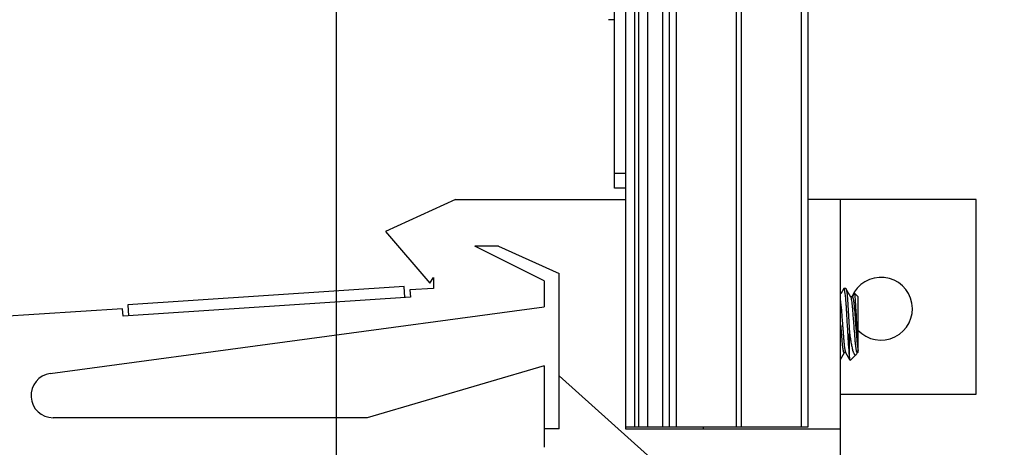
# Model space of a CAD drawing. Header units: inches. Extents: x 0.2 to 16.8, y 0.2 to 10.8.
# Tile 12 of 22: x 8.192 to 9.525, y 3.772 to 4.351. Entities that reach past the tile are written whole.
import ezdxf

# ---------------------------------------------------------------- set-up
doc = ezdxf.new("R2010")
doc.units = ezdxf.units.IN
doc.header["$LTSCALE"] = 0.935
doc.header["$MEASUREMENT"] = 0
doc.layers.get('0').update_dxf_attribs({"linetype": 'CONTINUOUS'})
doc.layers.add('DIMENSIONS', color=7, linetype='CONTINUOUS')
doc.styles.get("Standard").update_dxf_attribs({"font": 'txt', "width": 0.8})
doc.dimstyles.new('DIMSTYLE_1', dxfattribs={"dimtxt": 0.125, "dimasz": 0.18, "dimexe": 0.18, "dimexo": 0.0625, "dimgap": 0.09, "dimtad": 0, "dimtih": 1, "dimtoh": 1, "dimdec": 3, "dimzin": 4, "dimdsep": 46, "dimtxsty": 'STANDARD', "dimblk": '_FILLED', "dimblk1": '_FILLED', "dimblk2": '_FILLED', "dimcen": 0.09, "dimadec": 0, "dimazin": 0, "dimtp": 0.01, "dimtm": 0.01, "dimtfac": 1, "dimtdec": 3, "dimtofl": 0, "dimtmove": 0, "dimatfit": 3, "dimldrblk": '_FILLED', "dimfxl": 1, "dimtolj": 1, "dimtzin": 4, "dimarcsym": 0})
doc.dimstyles.new('DIMSTYLE_2', dxfattribs={"dimtxt": 0.125, "dimasz": 0.18, "dimexe": 0.18, "dimexo": 0.0625, "dimgap": 0.09, "dimtad": 0, "dimtih": 1, "dimtoh": 1, "dimdec": 3, "dimzin": 4, "dimdsep": 46, "dimtxsty": 'STANDARD', "dimblk": '_FILLED', "dimblk1": '_FILLED', "dimblk2": '_FILLED', "dimcen": 0.09, "dimadec": 0, "dimazin": 0, "dimtp": 0.01, "dimtm": 0.01, "dimtfac": 1, "dimtdec": 3, "dimtofl": 0, "dimtmove": 0, "dimatfit": 3, "dimldrblk": '_FILLED', "dimfxl": 1, "dimtolj": 1, "dimtzin": 4, "dimarcsym": 0})

# ---------------------------------------------------------------- blocks, each defined once
blk = doc.blocks.new('*D18')
at = {"layer": 'DIMENSIONS', "color": 2, "linetype": 'CONTINUOUS'}
blk.add_line((8.6201, 4.8552), (8.6201, 2.6677), dxfattribs=at)
at = {"layer": 'DIMENSIONS', "color": 2, "linetype": 'CONTINUOUS', "insert": (8.5576, 2.6052), "char_height": 0.125, "width": 1.525, "attachment_point": 3, "rotation": 90, "line_spacing_factor": 0.9}
blk.add_mtext('3X .490{\\Ftxt.shx;\\W1.000000;\\H0.125000; }[12.44]', dxfattribs=at)
blk = doc.blocks.new('_FILLED')
at = {"color": 0, "linetype": 'BYBLOCK'}
blk.add_solid([(0, 0), (-1, 0.1736), (-1, -0.1736)], dxfattribs=at)
blk = doc.blocks.new('*D19')
at = {"layer": 'DIMENSIONS', "color": 2, "linetype": 'CONTINUOUS'}
for p, q in [((9.1336, 8.243), (10.7127, 8.243)), ((10.5877, 8.243), (10.5877, 5.8356)), ((10.5877, 3.1782), (10.5877, 5.5856)), ((9.1774, 3.1782), (10.7127, 3.1782))]:
    blk.add_line(p, q, dxfattribs=at)
at = {"layer": 'DIMENSIONS', "color": 2, "linetype": 'CONTINUOUS', "xscale": 0.18, "yscale": 0.18, "zscale": 0.18}
for p, rotation in [((10.5877, 8.243), 90), ((10.5877, 3.1782), 270)]:
    blk.add_blockref('_FILLED', p, dxfattribs=dict(at, rotation=rotation))
at = {"layer": 'DIMENSIONS', "color": 2, "linetype": 'CONTINUOUS', "insert": (10.5877, 5.7731), "char_height": 0.125, "width": 1.425, "attachment_point": 2, "line_spacing_factor": 0.9}
blk.add_mtext('5.065{\\Ftxt.shx;\\W1.000000;\\H0.125000; }[128.65]', dxfattribs=at)

msp = doc.modelspace()

# ---------------------------------------------------------------- linework, layer by layer
at = {"color": 9, "linetype": 'CONTINUOUS'}
for p, q in [((9.0239, 8.243), (9.0239, 3.8)), ((9.0299, 3.8), (9.0299, 8.243)), ((9.0804, 7.8), (9.0804, 3.8)), ((9.1623, 3.8), (9.1623, 7.8)), ((9.1685, 7.8), (9.1685, 3.8)), ((9.2504, 3.8), (9.2504, 7.8)), ((8.9969, 4.1429), (9.0121, 4.1429))]:
    msp.add_line(p, q, dxfattribs=at)
at = {"color": 7, "linetype": 'CONTINUOUS'}
for p, q in [((9.0419, 8.243), (9.0419, 3.8)), ((9.0627, 3.8), (9.0627, 8.243)), ((8.9969, 4.1229), (8.9969, 8.2329)), ((9.0121, 8.2129), (9.0121, 4.1429)), ((9.0714, 3.8), (9.0714, 7.8)), ((9.2594, 3.8), (9.2594, 7.8)), ((8.9969, 4.3506), (8.9889, 4.3506)), ((9.0121, 4.1429), (9.0119, 4.1342)), ((9.0119, 4.1342), (9.0119, 3.7972)), ((9.0119, 4.1229), (8.9969, 4.1229)), ((8.7819, 4.1072), (8.6869, 4.0642)), ((8.7819, 4.1072), (9.0119, 4.1072)), ((9.4869, 4.1072), (9.2594, 4.1072)), ((9.3029, 3.5282), (9.3029, 4.1072)), ((9.4869, 3.8442), (9.4869, 4.1072)), ((8.6869, 4.0642), (8.7469, 3.9942)), ((8.8401, 4.0442), (8.8079, 4.0442)), ((8.9019, 3.9972), (8.8079, 4.0442)), ((8.8401, 4.0442), (8.9219, 4.0072)), ((8.7469, 3.9942), (8.7519, 4.0017)), ((8.7519, 4.0017), (8.7519, 3.9872)), ((8.9219, 3.7972), (8.9219, 4.0072)), ((8.7122, 3.9896), (8.338, 3.9651)), ((8.7131, 3.9746), (8.7122, 3.9896)), ((8.7519, 3.9872), (8.72, 3.9851)), ((8.9019, 3.9972), (8.9019, 3.9622)), ((9.3078, 3.9869), (9.3037, 3.9799)), ((9.308, 3.9871), (9.3078, 3.9869)), ((9.3103, 3.9871), (9.308, 3.9871)), ((9.3085, 3.9864), (9.308, 3.9871)), ((9.3103, 3.9871), (9.3105, 3.9869)), ((9.3172, 3.9753), (9.3105, 3.9869)), ((8.7206, 3.9751), (8.3315, 3.9496)), ((8.72, 3.9851), (8.7206, 3.9751)), ((9.3086, 3.986), (9.3085, 3.9864)), ((9.3096, 3.9796), (9.3086, 3.986)), ((9.3115, 3.9823), (9.3125, 3.9727)), ((9.3191, 3.9756), (9.3169, 3.9756)), ((9.3174, 3.975), (9.3172, 3.9753)), ((9.3176, 3.9744), (9.3174, 3.9748)), ((9.3218, 3.9804), (9.3188, 3.9753)), ((9.3201, 3.9734), (9.3211, 3.9671)), ((9.322, 3.9805), (9.3218, 3.9804)), ((9.3269, 3.9756), (9.322, 3.9805)), ((9.3227, 3.9762), (9.3231, 3.9716)), ((9.3269, 3.9002), (9.3269, 3.9756)), ((8.2329, 3.8719), (8.9019, 3.9622)), ((8.338, 3.9651), (8.3389, 3.9501)), ((9.3125, 3.9727), (9.3154, 3.9267)), ((9.3231, 3.9716), (9.3236, 3.962)), ((9.3236, 3.962), (9.3242, 3.9504)), ((8.3308, 3.9596), (7.8455, 3.9278)), ((8.3315, 3.9496), (8.3308, 3.9596)), ((9.323, 3.9453), (9.324, 3.9325)), ((9.3248, 3.9379), (9.3263, 3.9084)), ((9.3154, 3.8958), (9.3154, 3.9267)), ((9.3248, 3.9026), (9.3238, 3.9089)), ((9.3263, 3.9084), (9.3269, 3.9031)), ((9.3029, 3.891), (9.3084, 3.9004)), ((9.3103, 3.9002), (9.308, 3.9002)), ((9.3098, 3.9007), (9.3099, 3.9005)), ((9.3099, 3.9005), (9.3153, 3.8911)), ((9.3154, 3.8958), (9.3149, 3.9001)), ((9.3242, 3.8975), (9.3163, 3.8896)), ((9.3242, 3.8975), (9.325, 3.8986)), ((9.325, 3.8986), (9.3261, 3.9005)), ((9.3269, 3.9002), (9.3258, 3.9002)), ((8.9019, 3.8822), (8.6619, 3.8122)), ((8.9019, 3.8822), (8.9019, 3.7722)), ((9.3163, 3.8896), (9.3162, 3.8897)), ((8.9219, 3.8688), (9.3029, 3.5282)), ((9.3029, 3.8442), (9.4869, 3.8442)), ((8.6619, 3.8122), (8.2369, 3.8122)), ((9.0119, 3.8), (9.0711, 3.8)), ((9.0714, 3.8), (9.2594, 3.8)), ((9.1169, 3.8), (9.1169, 3.7972)), ((8.9219, 3.7972), (8.9019, 3.7972)), ((9.0119, 3.7972), (9.3029, 3.7972))]:
    msp.add_line(p, q, dxfattribs=at)
for centre, radius, start, end in [((9.3579, 3.9596), 0.0425, 222.6269, 157.716), ((15.5524, 4.2331), 6.2347, 182.59836, 182.71374), ((9.349, 3.9079), 0.0248, 192.2636, 193.174), ((8.2369, 3.8422), 0.03, 97.6845, 270)]:
    msp.add_arc(centre, radius, start, end, dxfattribs=at)
for points, knots in [([(9.3105, 3.9869), (9.3106, 3.9868), (9.3107, 3.9866), (9.3108, 3.9861), (9.311, 3.9852), (9.3113, 3.9839), (9.3114, 3.9829), (9.3115, 3.9823)], [0, 0, 0, 0, 0.059313, 0.137232, 0.349809, 0.637824, 1, 1, 1, 1]), ([(9.3149, 3.9001), (9.3147, 3.9029), (9.3142, 3.909), (9.3136, 3.9189), (9.313, 3.9298), (9.3123, 3.9411), (9.3117, 3.9506), (9.3113, 3.9579), (9.311, 3.963), (9.3107, 3.9678), (9.3103, 3.9721), (9.31, 3.976), (9.3098, 3.9784), (9.3096, 3.9796)], [0, 0, 0, 0, 0.105906, 0.232088, 0.371697, 0.517055, 0.66013, 0.728316, 0.793011, 0.853327, 0.908401, 0.957514, 1, 1, 1, 1]), ([(9.3218, 3.9324), (9.3216, 3.9347), (9.3212, 3.9393), (9.3207, 3.946), (9.3202, 3.9525), (9.3197, 3.9585), (9.3192, 3.9638), (9.3187, 3.9682), (9.3183, 3.9713), (9.3179, 3.9733), (9.3177, 3.974), (9.3176, 3.9744)], [0, 0, 0, 0, 0.163323, 0.325518, 0.481201, 0.625277, 0.752924, 0.8601, 0.943262, 0.975062, 1, 1, 1, 1]), ([(9.3191, 3.9756), (9.3192, 3.9756), (9.3193, 3.9755), (9.3195, 3.9752), (9.3196, 3.975), (9.3197, 3.9747), (9.3199, 3.9741), (9.32, 3.9737), (9.3201, 3.9734)], [0, 0, 0, 0, 0.10738, 0.192244, 0.301791, 0.437044, 0.598426, 1, 1, 1, 1]), ([(9.322, 3.9805), (9.322, 3.9805), (9.3221, 3.9803), (9.3221, 3.9801), (9.3222, 3.9797), (9.3223, 3.9792), (9.3224, 3.9786), (9.3225, 3.9776), (9.3226, 3.9768), (9.3227, 3.9762)], [0, 0, 0, 0, 0.037648, 0.09961, 0.186821, 0.299407, 0.437272, 0.600241, 1, 1, 1, 1]), ([(9.3029, 3.9703), (9.3031, 3.9694), (9.3033, 3.9673), (9.3037, 3.964), (9.3041, 3.9604), (9.3045, 3.9549), (9.3051, 3.9473), (9.3056, 3.9411), (9.3058, 3.9379)], [0, 0, 0, 0, 0.088078, 0.190677, 0.304677, 0.428017, 0.699213, 1, 1, 1, 1]), ([(9.3211, 3.9671), (9.3213, 3.9656), (9.3216, 3.9623), (9.3222, 3.9551), (9.3227, 3.9493), (9.323, 3.9453)], [0, 0, 0, 0, 0.207673, 0.448264, 1, 1, 1, 1]), ([(9.3066, 3.9052), (9.3064, 3.9061), (9.3061, 3.9082), (9.3058, 3.9114), (9.3054, 3.915), (9.3051, 3.919), (9.3048, 3.9233), (9.3043, 3.9296), (9.3039, 3.9345), (9.3036, 3.9379)], [0, 0, 0, 0, 0.085605, 0.18619, 0.298572, 0.419176, 0.551188, 0.693983, 1, 1, 1, 1]), ([(9.3058, 3.9379), (9.306, 3.9356), (9.3064, 3.9313), (9.3068, 3.925), (9.3073, 3.9191), (9.3077, 3.9139), (9.3081, 3.91), (9.3085, 3.9071), (9.3088, 3.9053), (9.309, 3.9038), (9.3093, 3.9025), (9.3095, 3.9015), (9.3097, 3.901), (9.3098, 3.9007)], [0, 0, 0, 0, 0.180141, 0.351054, 0.507498, 0.648109, 0.772361, 0.827308, 0.876196, 0.91816, 0.952875, 0.980171, 1, 1, 1, 1]), ([(9.3154, 3.9267), (9.3157, 3.9242), (9.3164, 3.9196), (9.3174, 3.913), (9.3184, 3.908), (9.3192, 3.9046), (9.3196, 3.9031), (9.3198, 3.9024)], [0, 0, 0, 0, 0.299687, 0.572997, 0.809158, 0.910683, 1, 1, 1, 1]), ([(9.3238, 3.9089), (9.3236, 3.9106), (9.3232, 3.9141), (9.3226, 3.9219), (9.3221, 3.9281), (9.3218, 3.9324)], [0, 0, 0, 0, 0.207636, 0.448854, 1, 1, 1, 1]), ([(9.324, 3.9325), (9.3242, 3.9294), (9.3246, 3.9248), (9.325, 3.9189), (9.3254, 3.9149), (9.3257, 3.9113), (9.3261, 3.9081), (9.3265, 3.9054), (9.3267, 3.9038), (9.3269, 3.9031)], [0, 0, 0, 0, 0.316626, 0.463864, 0.600443, 0.724261, 0.833281, 0.925729, 1, 1, 1, 1]), ([(9.308, 3.9002), (9.308, 3.9002), (9.3079, 3.9002), (9.3078, 3.9003), (9.3077, 3.9005), (9.3075, 3.9009), (9.3073, 3.9015), (9.3071, 3.9022), (9.3069, 3.903), (9.3068, 3.9041), (9.3066, 3.9048), (9.3066, 3.9052)], [0, 0, 0, 0, 0.034258, 0.058077, 0.087788, 0.166994, 0.274751, 0.412387, 0.579636, 0.775771, 1, 1, 1, 1]), ([(9.3162, 3.8897), (9.3161, 3.8898), (9.3161, 3.89), (9.316, 3.8904), (9.3159, 3.8909), (9.3158, 3.8916), (9.3157, 3.8925), (9.3155, 3.8939), (9.3154, 3.895), (9.3154, 3.8958)], [0, 0, 0, 0, 0.042583, 0.108936, 0.199422, 0.313768, 0.451511, 0.612148, 1, 1, 1, 1]), ([(9.3198, 3.9024), (9.32, 3.9019), (9.3203, 3.9009), (9.3209, 3.8996), (9.3214, 3.8986), (9.3219, 3.8979), (9.3223, 3.8975), (9.3227, 3.8972), (9.323, 3.897), (9.3234, 3.897), (9.3237, 3.8971), (9.324, 3.8973), (9.3242, 3.8974), (9.3242, 3.8975)], [0, 0, 0, 0, 0.214354, 0.397429, 0.549568, 0.671788, 0.722458, 0.766893, 0.841543, 0.876333, 0.912761, 0.953332, 1, 1, 1, 1]), ([(9.3258, 3.9002), (9.3257, 3.9002), (9.3256, 3.9002), (9.3255, 3.9003), (9.3254, 3.9005), (9.3252, 3.9008), (9.3251, 3.9014), (9.3249, 3.9019), (9.3248, 3.9022)], [0, 0, 0, 0, 0.050197, 0.114169, 0.199128, 0.308045, 0.601992, 1, 1, 1, 1])]:
    msp.add_open_spline(points, degree=3, knots=knots, dxfattribs=at)

# ---------------------------------------------------------------- dimensions: what is measured, and where the dimension line sits
at = {"layer": 'DIMENSIONS', "color": 2, "linetype": 'CONTINUOUS'}
dim = msp.add_linear_dim(base=(10.5877, 8.243), p1=(9.1774, 3.1782), p2=(9.1336, 8.243), angle=90, dimstyle='DIMSTYLE_2', dxfattribs=at)
dim.commit()
dim.dimension.update_dxf_attribs({"geometry": '*D19', "text_midpoint": (10.4377, 5.7106), "dimtype": 160})
dim = msp.add_ordinate_dim(feature_location=(8.6201, 4.8552), offset=(0, -2.1875), dtype=1, origin=(9.1099, 4.9177), text='3X <>', dimstyle='DIMSTYLE_1', dxfattribs=at)
dim.commit()
dim.dimension.update_dxf_attribs({"geometry": '*D18', "text_midpoint": (8.7545, 1.6639)})

doc.saveas('drawing.dxf')
